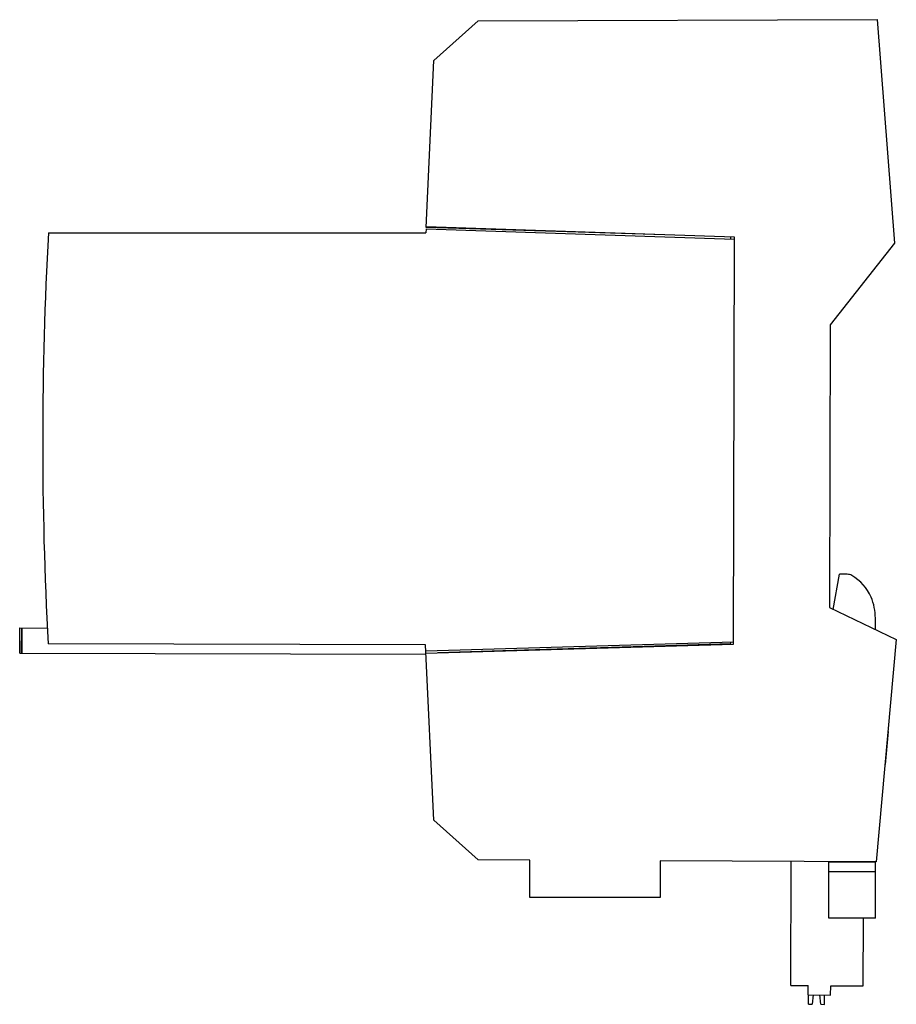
# Model space of a CAD drawing. Header units: millimetres. Extents: x 13 to 107, y 31 to 137.
import ezdxf

# ---------------------------------------------------------------- set-up
doc = ezdxf.new("R2010")
doc.units = ezdxf.units.MM
doc.header["$LTSCALE"] = 10.955134
doc.layers.get('0').update_dxf_attribs({"linetype": 'CONTINUOUS'})

msp = doc.modelspace()

# ---------------------------------------------------------------- linework, layer by layer
at = {"color": 7, "linetype": 'Continuous'}
for p, q in [((57.85, 132.46), (62.59, 136.73)), ((62.59, 136.73), (105.41, 136.85)), ((105.41, 136.85), (107.24, 112.87)), ((57.04, 114.55), (57.85, 132.46)), ((57.03, 114.41), (57.01, 113.97)), ((57.03, 114.41), (90.1, 113.3)), ((90.1, 113.5), (57.04, 114.61)), ((82.63, 113.75), (57.04, 114.55)), ((16.53, 113.97), (57.01, 113.97)), ((89.72, 113.32), (89.72, 113.52)), ((89.98, 69.85), (90.1, 113.5)), ((107.24, 112.87), (100.35, 104.1)), ((100.35, 104.1), (100.27, 73.78)), ((100.69, 73.58), (101.35, 77.35)), ((102.19, 77.35), (101.35, 77.35)), ((100.27, 73.78), (107.45, 70.37)), ((105.2, 71.44), (105.2, 72.65)), ((13.44, 68.89), (13.45, 71.59)), ((13.45, 71.59), (16.4, 71.58)), ((13.65, 68.89), (13.66, 71.59)), ((13.71, 68.89), (13.72, 71.59)), ((56.96, 69.78), (16.49, 69.88)), ((57.85, 50.98), (56.96, 69.78)), ((89.98, 70.05), (56.99, 69.1)), ((57, 68.9), (89.98, 69.85)), ((58.27, 68.94), (89.72, 69.93)), ((89.72, 69.93), (89.72, 70.04)), ((107.45, 70.37), (105.3, 46.49)), ((13.44, 68.89), (57, 68.78)), ((106.57, 60.47), (106.26, 56.95)), ((62.59, 46.71), (57.85, 50.98)), ((68.14, 46.68), (62.59, 46.71)), ((68.14, 42.66), (68.14, 46.68)), ((105.3, 46.49), (82.14, 46.61)), ((82.14, 46.61), (82.14, 42.66)), ((96.12, 33.23), (96.19, 46.53)), ((100.2, 40.47), (100.2, 46.51)), ((105.2, 46.47), (100.2, 46.47)), ((100.2, 45.47), (105.2, 45.47)), ((105.2, 40.47), (105.2, 46.47)), ((82.14, 42.66), (68.14, 42.66)), ((105.2, 40.47), (100.2, 40.47)), ((103.89, 33.19), (103.92, 40.47)), ((96.12, 33.23), (97.99, 33.22)), ((97.99, 32.22), (97.99, 33.22)), ((100.4, 32.21), (100.41, 33.21)), ((100.41, 33.21), (103.89, 33.19)), ((97.99, 32.22), (100.4, 32.21)), ((98.02, 31.22), (98.03, 32.22)), ((98.54, 32.22), (98.41, 31.22)), ((99.36, 31.22), (99.23, 32.22)), ((99.74, 31.21), (99.74, 32.21)), ((98.02, 31.22), (98.41, 31.22)), ((99.36, 31.22), (99.74, 31.21))]:
    msp.add_line(p, q, dxfattribs=at)
for centre, radius, start, end in [((102.19, 76.35), 1, 60.4608, 90), ((100.32, 73.05), 4.79, 22.654, 60.4608), ((99.35, 72.65), 5.85, 0, 22.654)]:
    msp.add_arc(centre, radius, start, end, dxfattribs=at)
msp.add_ellipse((415.9, 91.59), major_axis=(-6.95, 399.94), ratio=0.99999, start_param=1.497434, end_param=1.607713, dxfattribs=at)

doc.saveas('drawing.dxf')
